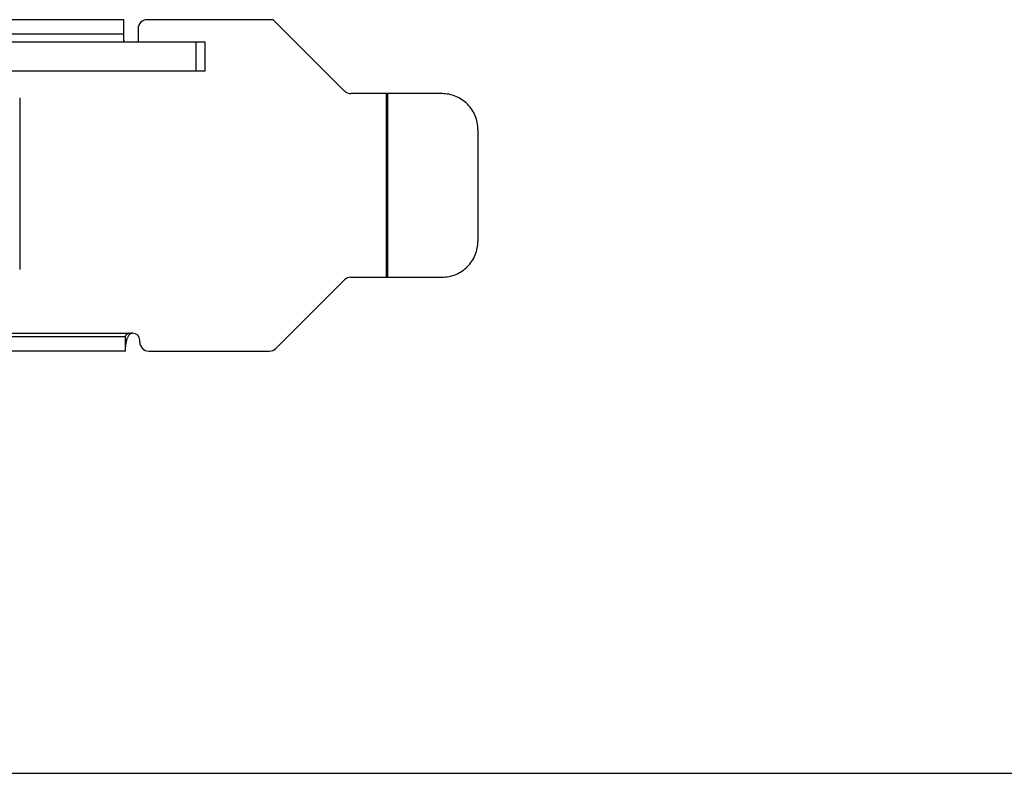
# Model space of a CAD drawing. Header units: millimetres. Extents: x -21 to 400, y 344 to 712.
# Tile 4 of 9: x 234 to 289, y 344 to 385. Entities that reach past the tile are written whole.
import ezdxf

# ---------------------------------------------------------------- set-up
doc = ezdxf.new("R2010")
doc.units = ezdxf.units.MM
doc.header["$LTSCALE"] = 23.1
doc.layers.get('0').update_dxf_attribs({"linetype": 'CONTINUOUS'})
doc.layers.add('00_COMPONENTS', color=7, linetype='CONTINUOUS')

msp = doc.modelspace()

# ---------------------------------------------------------------- linework, layer by layer
msp.add_line((-21.392, 343.616), (399.553, 343.616))
at = {"layer": '00_COMPONENTS', "color": 7}
for p, q in [((239.849, 385.5), (224.255, 385.5)), ((239.849, 384.26), (239.849, 385.5)), ((248.149, 385.5), (241.149, 385.5)), ((252.113, 381.536), (248.149, 385.5)), ((239.849, 384.7), (224.255, 384.7)), ((240.649, 385), (240.649, 384.3)), ((133.219, 384.26), (244.369, 384.26)), ((243.869, 382.66), (243.869, 384.26)), ((244.369, 382.66), (244.369, 384.26)), ((133.219, 382.66), (244.369, 382.66)), ((257.532, 381.39), (252.466, 381.39)), ((234.07, 381.16), (234.07, 371.61)), ((259.524, 379.39), (259.524, 373.19)), ((248.295, 367.226), (252.113, 371.043)), ((252.466, 371.19), (257.532, 371.19)), ((239.942, 367.88), (149.456, 367.88)), ((239.942, 367.08), (239.942, 367.926)), ((240.342, 368.08), (240.314, 368.079)), ((240.742, 367.58), (240.742, 367.68)), ((239.942, 367.08), (149.456, 367.08)), ((241.242, 367.08), (247.942, 367.08))]:
    msp.add_line(p, q, dxfattribs=at)
at = {"layer": '00_COMPONENTS', "color": 4}
for p, q in [((254.424, 381.39), (254.424, 371.19)), ((254.494, 381.39), (254.494, 371.19)), ((149.056, 368.08), (240.342, 368.08))]:
    msp.add_line(p, q, dxfattribs=at)
at = {"layer": '00_COMPONENTS', "color": 7}
for centre, radius, start, end in [((241.149, 385), 0.5, 90, 180), ((240.249, 384.3), 0.4, 354.2214, 360), ((252.466, 381.89), 0.5, 225, 270), ((252.466, 370.69), 0.5, 90, 135), ((240.342, 367.68), 0.4, 0, 90), ((241.242, 367.58), 0.5, 180, 270), ((247.942, 367.58), 0.5, 270, 315)]:
    msp.add_arc(centre, radius, start, end, dxfattribs=at)
for points, knots in [([(239.883, 384.26), (239.878, 384.278), (239.859, 384.354), (239.851, 384.432), (239.849, 384.492)], [0, 0, 0, 0, 0.236474, 1, 1, 1, 1]), ([(259.524, 379.39), (259.524, 379.521), (259.498, 379.783), (259.384, 380.16), (259.199, 380.508), (258.95, 380.813), (258.646, 381.063), (258.299, 381.25), (257.923, 381.364), (257.662, 381.39), (257.532, 381.39)], [0, 0, 0, 0, 0.125195, 0.25045, 0.375558, 0.500611, 0.62557, 0.750414, 0.875272, 1, 1, 1, 1]), ([(257.532, 371.19), (257.662, 371.19), (257.923, 371.216), (258.299, 371.33), (258.646, 371.516), (258.95, 371.767), (259.199, 372.072), (259.384, 372.42), (259.498, 372.797), (259.524, 373.059), (259.524, 373.19)], [0, 0, 0, 0, 0.124728, 0.249586, 0.37443, 0.499389, 0.624442, 0.74955, 0.874805, 1, 1, 1, 1]), ([(240.314, 368.079), (240.298, 368.079), (240.267, 368.076), (240.207, 368.07), (240.151, 368.06), (240.103, 368.046), (240.065, 368.032), (240.025, 368.014), (239.992, 367.992), (239.971, 367.975), (239.961, 367.964), (239.952, 367.954), (239.946, 367.946), (239.943, 367.936), (239.942, 367.929), (239.942, 367.926)], [0, 0, 0, 0, 0.107496, 0.225, 0.427104, 0.50778, 0.580548, 0.711441, 0.81895, 0.862717, 0.899573, 0.929159, 0.952691, 0.974489, 1, 1, 1, 1]), ([(240.31, 368.078), (240.289, 368.075), (240.247, 368.058), (240.185, 368.013), (240.136, 367.958), (240.098, 367.901), (240.07, 367.849), (240.042, 367.79), (240.017, 367.724), (239.995, 367.653), (239.97, 367.558), (239.949, 367.443), (239.942, 367.352), (239.942, 367.309)], [0, 0, 0, 0, 0.06831, 0.150619, 0.252088, 0.3117, 0.37767, 0.450249, 0.529334, 0.612616, 0.696881, 0.856873, 1, 1, 1, 1])]:
    msp.add_open_spline(points, degree=3, knots=knots, dxfattribs=at)

doc.saveas('drawing.dxf')
